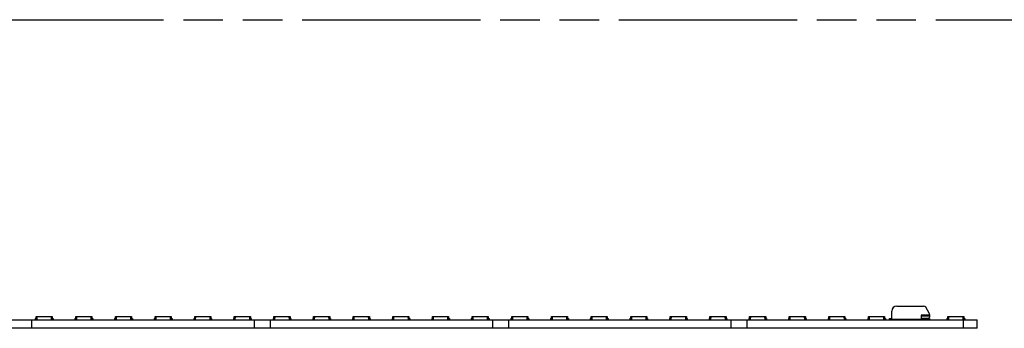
# Model space of a CAD drawing. Header units: millimetres. Extents: x 0 to 210, y 0 to 297.
# Tile 6 of 14: x 83 to 131, y 168 to 183. Entities that reach past the tile are written whole.
import ezdxf

# ---------------------------------------------------------------- set-up
doc = ezdxf.new("R2010")
doc.units = ezdxf.units.MM
doc.header["$LTSCALE"] = 19.36
doc.linetypes.add('PHANTOM', pattern=[0.8, 0.45, -0.05, 0.1, -0.05, 0.1, -0.05])
doc.layers.get('0').update_dxf_attribs({"linetype": 'CONTINUOUS'})
doc.layers.add('DEFAULT_3', color=7, linetype='PHANTOM')

msp = doc.modelspace()

# ---------------------------------------------------------------- linework, layer by layer
at = {"color": 7, "linetype": 'Continuous'}
for p, q in [((125.6638, 168.6837), (126.9763, 168.6837)), ((127.247, 168.3398), (127.0845, 168.6212)), ((59.6888, 168.0087), (129.5888, 168.0087)), ((83.3825, 167.5962), (83.3825, 168.0087)), ((83.5456, 168.0712), (83.5456, 168.0087)), ((83.5456, 168.0712), (83.5827, 168.0712)), ((83.5581, 168.0712), (83.5581, 168.0087)), ((83.5806, 168.0087), (83.5862, 168.1712)), ((83.5862, 168.1712), (84.3749, 168.1712)), ((84.3749, 168.1712), (84.3806, 168.0087)), ((84.3784, 168.0712), (84.4156, 168.0712)), ((84.4031, 168.0712), (84.4031, 168.0087)), ((84.4156, 168.0712), (84.4156, 168.0087)), ((85.4834, 168.0712), (85.4834, 168.0087)), ((85.4834, 168.0712), (85.5206, 168.0712)), ((85.4959, 168.0712), (85.4959, 168.0087)), ((85.5184, 168.0087), (85.5241, 168.1712)), ((85.5241, 168.1712), (86.3127, 168.1712)), ((86.3127, 168.1712), (86.3184, 168.0087)), ((86.3162, 168.0712), (86.3534, 168.0712)), ((86.3409, 168.0712), (86.3409, 168.0087)), ((86.3534, 168.0712), (86.3534, 168.0087)), ((87.4213, 168.0712), (87.4213, 168.0087)), ((87.4213, 168.0712), (87.4585, 168.0712)), ((87.4338, 168.0712), (87.4338, 168.0087)), ((87.4563, 168.0087), (87.462, 168.1712)), ((87.462, 168.1712), (88.2506, 168.1712)), ((88.2506, 168.1712), (88.2563, 168.0087)), ((88.2541, 168.0712), (88.2913, 168.0712)), ((88.2788, 168.0712), (88.2788, 168.0087)), ((88.2913, 168.0712), (88.2913, 168.0087)), ((89.3591, 168.0712), (89.3591, 168.0087)), ((89.3591, 168.0712), (89.3963, 168.0712)), ((89.3716, 168.0712), (89.3716, 168.0087)), ((89.3941, 168.0087), (89.3998, 168.1712)), ((89.3998, 168.1712), (90.1885, 168.1712)), ((90.1885, 168.1712), (90.1941, 168.0087)), ((90.192, 168.0712), (90.2291, 168.0712)), ((90.2166, 168.0712), (90.2166, 168.0087)), ((90.2291, 168.0712), (90.2291, 168.0087)), ((91.297, 168.0712), (91.297, 168.0087)), ((91.297, 168.0712), (91.3342, 168.0712)), ((91.3095, 168.0712), (91.3095, 168.0087)), ((91.332, 168.0087), (91.3377, 168.1712)), ((91.3377, 168.1712), (92.1263, 168.1712)), ((92.1263, 168.1712), (92.132, 168.0087)), ((92.1298, 168.0712), (92.167, 168.0712)), ((92.1545, 168.0712), (92.1545, 168.0087)), ((92.167, 168.0712), (92.167, 168.0087)), ((93.2348, 168.0712), (93.2348, 168.0087)), ((93.2348, 168.0712), (93.272, 168.0712)), ((93.2473, 168.0712), (93.2473, 168.0087)), ((93.2698, 168.0087), (93.2755, 168.1712)), ((93.2755, 168.1712), (94.0642, 168.1712)), ((94.0642, 168.1712), (94.0698, 168.0087)), ((94.0677, 168.0712), (94.1048, 168.0712)), ((94.0923, 168.0712), (94.0923, 168.0087)), ((94.1048, 168.0712), (94.1048, 168.0087)), ((94.2388, 168.0087), (94.2388, 167.5962)), ((95.0388, 167.5962), (95.0388, 168.0087)), ((95.1727, 168.0712), (95.2099, 168.0712)), ((95.1727, 168.0712), (95.1727, 168.0087)), ((95.1852, 168.0712), (95.1852, 168.0087)), ((95.2077, 168.0087), (95.2134, 168.1712)), ((95.2134, 168.1712), (96.002, 168.1712)), ((96.002, 168.1712), (96.0077, 168.0087)), ((96.0055, 168.0712), (96.0427, 168.0712)), ((96.0302, 168.0712), (96.0302, 168.0087)), ((96.0427, 168.0712), (96.0427, 168.0087)), ((97.1106, 168.0712), (97.1477, 168.0712)), ((97.1106, 168.0712), (97.1106, 168.0087)), ((97.1231, 168.0712), (97.1231, 168.0087)), ((97.1456, 168.0087), (97.1512, 168.1712)), ((97.1512, 168.1712), (97.9399, 168.1712)), ((97.9399, 168.1712), (97.9456, 168.0087)), ((97.9434, 168.0712), (97.9806, 168.0712)), ((97.9681, 168.0712), (97.9681, 168.0087)), ((97.9806, 168.0712), (97.9806, 168.0087)), ((99.0484, 168.0712), (99.0856, 168.0712)), ((99.0484, 168.0712), (99.0484, 168.0087)), ((99.0609, 168.0712), (99.0609, 168.0087)), ((99.0834, 168.0087), (99.0891, 168.1712)), ((99.0891, 168.1712), (99.8777, 168.1712)), ((99.8777, 168.1712), (99.8834, 168.0087)), ((99.8812, 168.0712), (99.9184, 168.0712)), ((99.9059, 168.0712), (99.9059, 168.0087)), ((99.9184, 168.0712), (99.9184, 168.0087)), ((100.9863, 168.0712), (101.0235, 168.0712)), ((100.9863, 168.0712), (100.9863, 168.0087)), ((100.9988, 168.0712), (100.9988, 168.0087)), ((101.0213, 168.0087), (101.027, 168.1712)), ((101.027, 168.1712), (101.8156, 168.1712)), ((101.8156, 168.1712), (101.8213, 168.0087)), ((101.8191, 168.0712), (101.8563, 168.0712)), ((101.8438, 168.0712), (101.8438, 168.0087)), ((101.8563, 168.0712), (101.8563, 168.0087)), ((102.9241, 168.0712), (102.9613, 168.0712)), ((102.9241, 168.0712), (102.9241, 168.0087)), ((102.9366, 168.0712), (102.9366, 168.0087)), ((102.9591, 168.0087), (102.9648, 168.1712)), ((102.9648, 168.1712), (103.7535, 168.1712)), ((103.7535, 168.1712), (103.7591, 168.0087)), ((103.757, 168.0712), (103.7941, 168.0712)), ((103.7816, 168.0712), (103.7816, 168.0087)), ((103.7941, 168.0712), (103.7941, 168.0087)), ((104.862, 168.0712), (104.8992, 168.0712)), ((104.862, 168.0712), (104.862, 168.0087)), ((104.8745, 168.0712), (104.8745, 168.0087)), ((104.897, 168.0087), (104.9027, 168.1712)), ((104.9027, 168.1712), (105.6913, 168.1712)), ((105.6913, 168.1712), (105.697, 168.0087)), ((105.6948, 168.0712), (105.732, 168.0712)), ((105.7195, 168.0712), (105.7195, 168.0087)), ((105.732, 168.0712), (105.732, 168.0087)), ((105.895, 168.0087), (105.895, 167.5962)), ((106.695, 167.5962), (106.695, 168.0087)), ((106.7999, 168.0712), (106.837, 168.0712)), ((106.7999, 168.0712), (106.7999, 168.0087)), ((106.8124, 168.0712), (106.8124, 168.0087)), ((106.8349, 168.0087), (106.8405, 168.1712)), ((106.8405, 168.1712), (107.6292, 168.1712)), ((107.6292, 168.1712), (107.6349, 168.0087)), ((107.6327, 168.0712), (107.6699, 168.0712)), ((107.6574, 168.0712), (107.6574, 168.0087)), ((107.6699, 168.0712), (107.6699, 168.0087)), ((108.7377, 168.0712), (108.7749, 168.0712)), ((108.7377, 168.0712), (108.7377, 168.0087)), ((108.7502, 168.0712), (108.7502, 168.0087)), ((108.7727, 168.0087), (108.7784, 168.1712)), ((108.7784, 168.1712), (109.567, 168.1712)), ((109.567, 168.1712), (109.5727, 168.0087)), ((109.5705, 168.0712), (109.6077, 168.0712)), ((109.5952, 168.0712), (109.5952, 168.0087)), ((109.6077, 168.0712), (109.6077, 168.0087)), ((110.6756, 168.0712), (110.7127, 168.0712)), ((110.6756, 168.0712), (110.6756, 168.0087)), ((110.6881, 168.0712), (110.6881, 168.0087)), ((110.7106, 168.0087), (110.7162, 168.1712)), ((110.7162, 168.1712), (111.5049, 168.1712)), ((111.5049, 168.1712), (111.5106, 168.0087)), ((111.5084, 168.0712), (111.5456, 168.0712)), ((111.5331, 168.0712), (111.5331, 168.0087)), ((111.5456, 168.0712), (111.5456, 168.0087)), ((112.6134, 168.0712), (112.6506, 168.0712)), ((112.6134, 168.0712), (112.6134, 168.0087)), ((112.6259, 168.0712), (112.6259, 168.0087)), ((112.6484, 168.0087), (112.6541, 168.1712)), ((112.6541, 168.1712), (113.4427, 168.1712)), ((113.4427, 168.1712), (113.4484, 168.0087)), ((113.4462, 168.0712), (113.4834, 168.0712)), ((113.4709, 168.0712), (113.4709, 168.0087)), ((113.4834, 168.0712), (113.4834, 168.0087)), ((114.5513, 168.0712), (114.5885, 168.0712)), ((114.5513, 168.0712), (114.5513, 168.0087)), ((114.5638, 168.0712), (114.5638, 168.0087)), ((114.5863, 168.0087), (114.592, 168.1712)), ((114.592, 168.1712), (115.3806, 168.1712)), ((115.3806, 168.1712), (115.3863, 168.0087)), ((115.3841, 168.0712), (115.4213, 168.0712)), ((115.4088, 168.0712), (115.4088, 168.0087)), ((115.4213, 168.0712), (115.4213, 168.0087)), ((116.4891, 168.0712), (116.5263, 168.0712)), ((116.4891, 168.0712), (116.4891, 168.0087)), ((116.5016, 168.0712), (116.5016, 168.0087)), ((116.5241, 168.0087), (116.5298, 168.1712)), ((116.5298, 168.1712), (117.3185, 168.1712)), ((117.3185, 168.1712), (117.3241, 168.0087)), ((117.322, 168.0712), (117.3591, 168.0712)), ((117.3466, 168.0712), (117.3466, 168.0087)), ((117.3591, 168.0712), (117.3591, 168.0087)), ((117.5513, 168.0087), (117.5513, 167.5962)), ((118.3513, 167.5962), (118.3513, 168.0087)), ((118.427, 168.0712), (118.4642, 168.0712)), ((118.427, 168.0712), (118.427, 168.0087)), ((118.4395, 168.0712), (118.4395, 168.0087)), ((118.462, 168.0087), (118.4677, 168.1712)), ((118.4677, 168.1712), (119.2563, 168.1712)), ((119.2563, 168.1712), (119.262, 168.0087)), ((119.2598, 168.0712), (119.297, 168.0712)), ((119.2845, 168.0712), (119.2845, 168.0087)), ((119.297, 168.0712), (119.297, 168.0087)), ((120.3649, 168.0712), (120.402, 168.0712)), ((120.3649, 168.0712), (120.3649, 168.0087)), ((120.3774, 168.0712), (120.3774, 168.0087)), ((120.3999, 168.0087), (120.4055, 168.1712)), ((120.4055, 168.1712), (121.1942, 168.1712)), ((121.1942, 168.1712), (121.1999, 168.0087)), ((121.1977, 168.0712), (121.2349, 168.0712)), ((121.2224, 168.0712), (121.2224, 168.0087)), ((121.2349, 168.0712), (121.2349, 168.0087)), ((122.3027, 168.0712), (122.3399, 168.0712)), ((122.3027, 168.0712), (122.3027, 168.0087)), ((122.3152, 168.0712), (122.3152, 168.0087)), ((122.3377, 168.0087), (122.3434, 168.1712)), ((122.3434, 168.1712), (123.132, 168.1712)), ((123.132, 168.1712), (123.1377, 168.0087)), ((123.1355, 168.0712), (123.1727, 168.0712)), ((123.1602, 168.0712), (123.1602, 168.0087)), ((123.1727, 168.0712), (123.1727, 168.0087)), ((124.2406, 168.0712), (124.2778, 168.0712)), ((124.2406, 168.0712), (124.2406, 168.0087)), ((124.2531, 168.0712), (124.2531, 168.0087)), ((124.2756, 168.0087), (124.2812, 168.1712)), ((124.2812, 168.1712), (125.0699, 168.1712)), ((125.0699, 168.1712), (125.0756, 168.0087)), ((125.0734, 168.0712), (125.1106, 168.0712)), ((125.0981, 168.0712), (125.0981, 168.0087)), ((125.1106, 168.0712), (125.1106, 168.0087)), ((125.3013, 168.0712), (125.4138, 168.0712)), ((125.3013, 168.0337), (125.3013, 168.0712)), ((125.3013, 168.0337), (125.3263, 168.0087)), ((125.4138, 168.0212), (125.4138, 168.4337)), ((126.8638, 168.0212), (125.4138, 168.0212)), ((126.1784, 168.0212), (126.1784, 168.0087)), ((126.1909, 168.0212), (126.1909, 168.0087)), ((126.2134, 168.0087), (126.2139, 168.0212)), ((126.8638, 168.237), (126.8638, 168.0212)), ((126.8638, 168.0837), (127.2138, 168.0837)), ((126.9138, 168.0587), (126.8638, 168.0587)), ((126.9398, 168.053), (127.0117, 168.0201)), ((127.0131, 168.0195), (127.0134, 168.0087)), ((127.0377, 168.0769), (127.0229, 168.0837)), ((127.0359, 168.0119), (127.0359, 168.0087)), ((127.0484, 168.0097), (127.0484, 168.0087)), ((127.0638, 168.0712), (127.2638, 168.0712)), ((127.2388, 168.0087), (127.2638, 168.0337)), ((127.2638, 168.2773), (127.2638, 168.1337)), ((127.2638, 168.0712), (127.2638, 168.0337)), ((128.1163, 168.0712), (128.1535, 168.0712)), ((128.1163, 168.0712), (128.1163, 168.0087)), ((128.1288, 168.0712), (128.1288, 168.0087)), ((128.1513, 168.0087), (128.157, 168.1712)), ((128.157, 168.1712), (128.9456, 168.1712)), ((128.9013, 168.0087), (128.9013, 167.5962)), ((128.9456, 168.1712), (128.9513, 168.0087)), ((128.9491, 168.0712), (128.9863, 168.0712)), ((128.9738, 168.0712), (128.9738, 168.0087)), ((128.9863, 168.0712), (128.9863, 168.0087)), ((129.5888, 167.5962), (129.5888, 168.0087)), ((129.5888, 167.5962), (59.6888, 167.5962))]:
    msp.add_line(p, q, dxfattribs=at)
at = {"color": 9, "linetype": 'Continuous'}
for p, q in [((83.6237, 168.1712), (83.618, 168.0087)), ((84.3431, 168.0087), (84.3374, 168.1712)), ((85.5616, 168.1712), (85.5559, 168.0087)), ((86.2809, 168.0087), (86.2753, 168.1712)), ((87.4994, 168.1712), (87.4938, 168.0087)), ((88.2188, 168.0087), (88.2131, 168.1712)), ((89.4373, 168.1712), (89.4316, 168.0087)), ((90.1567, 168.0087), (90.151, 168.1712)), ((91.3751, 168.1712), (91.3695, 168.0087)), ((92.0945, 168.0087), (92.0888, 168.1712)), ((93.313, 168.1712), (93.3073, 168.0087)), ((94.0324, 168.0087), (94.0267, 168.1712)), ((95.2509, 168.1712), (95.2452, 168.0087)), ((95.9702, 168.0087), (95.9646, 168.1712)), ((97.1887, 168.1712), (97.183, 168.0087)), ((97.9081, 168.0087), (97.9024, 168.1712)), ((99.1266, 168.1712), (99.1209, 168.0087)), ((99.8459, 168.0087), (99.8403, 168.1712)), ((101.0644, 168.1712), (101.0588, 168.0087)), ((101.7838, 168.0087), (101.7781, 168.1712)), ((103.0023, 168.1712), (102.9966, 168.0087)), ((103.7217, 168.0087), (103.716, 168.1712)), ((104.9401, 168.1712), (104.9345, 168.0087)), ((105.6595, 168.0087), (105.6538, 168.1712)), ((106.878, 168.1712), (106.8723, 168.0087)), ((107.5974, 168.0087), (107.5917, 168.1712)), ((108.8159, 168.1712), (108.8102, 168.0087)), ((109.5352, 168.0087), (109.5296, 168.1712)), ((110.7537, 168.1712), (110.748, 168.0087)), ((111.4731, 168.0087), (111.4674, 168.1712)), ((112.6916, 168.1712), (112.6859, 168.0087)), ((113.4109, 168.0087), (113.4053, 168.1712)), ((114.6294, 168.1712), (114.6238, 168.0087)), ((115.3488, 168.0087), (115.3431, 168.1712)), ((116.5673, 168.1712), (116.5616, 168.0087)), ((117.2867, 168.0087), (117.281, 168.1712)), ((118.5051, 168.1712), (118.4995, 168.0087)), ((119.2245, 168.0087), (119.2188, 168.1712)), ((120.443, 168.1712), (120.4373, 168.0087)), ((121.1624, 168.0087), (121.1567, 168.1712)), ((122.3809, 168.1712), (122.3752, 168.0087)), ((123.1002, 168.0087), (123.0946, 168.1712)), ((124.3187, 168.1712), (124.313, 168.0087)), ((125.0381, 168.0087), (125.0324, 168.1712)), ((126.2513, 168.0212), (126.2509, 168.0087)), ((127.2638, 168.237), (126.8638, 168.237)), ((127.2638, 168.1877), (126.8638, 168.1877)), ((126.9759, 168.0087), (126.975, 168.0369)), ((128.1944, 168.1712), (128.1888, 168.0087)), ((128.9138, 168.0087), (128.9081, 168.1712))]:
    msp.add_line(p, q, dxfattribs=at)
at = {"color": 7, "linetype": 'Continuous'}
for centre, radius, start, end in [((125.6638, 168.4337), 0.25, 90, 180), ((126.9763, 168.5587), 0.125, 30, 90), ((125.5013, 168.1337), 0.125, 270, 295.84129), ((126.9138, 167.9962), 0.0625, 65.37254, 90), ((127.0638, 168.1337), 0.125, 245.37254, 270), ((127.0638, 168.1337), 0.0625, 245.37254, 270), ((127.2138, 168.1337), 0.05, 270, 360), ((127.1388, 168.2773), 0.125, 0, 30)]:
    msp.add_arc(centre, radius, start, end, dxfattribs=at)
at = {"layer": 'DEFAULT_3', "color": 91, "linetype": 'PHANTOM', "true_color": 0x80ff80}
msp.add_line((50.1286, 182.68), (150.1286, 182.68), dxfattribs=at)

doc.saveas('drawing.dxf')
